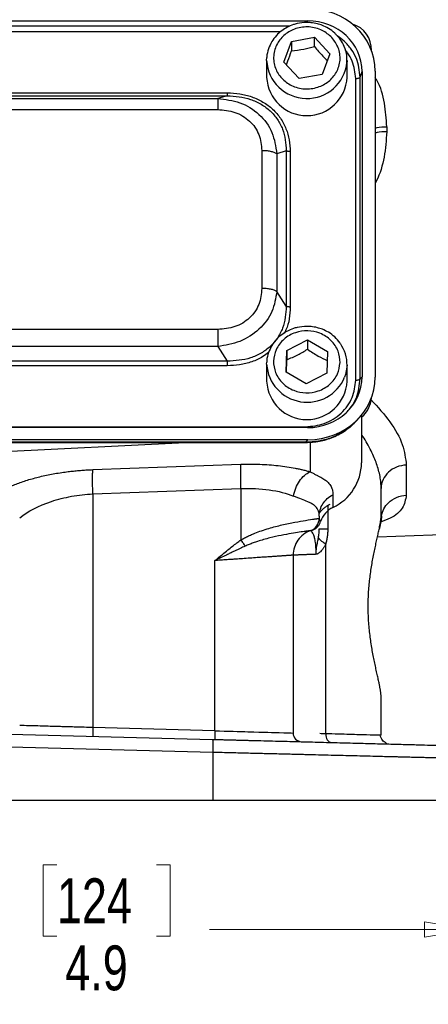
# Model space of a CAD drawing. Header units: inches. Extents: x 0.6 to 16.3, y 0.2 to 11.5.
# Tile 5 of 33: x 4.9 to 6.2, y 4 to 7. Entities that reach past the tile are written whole.
import ezdxf

# ---------------------------------------------------------------- set-up
doc = ezdxf.new("R2010")
doc.units = ezdxf.units.IN
doc.header["$MEASUREMENT"] = 0
doc.styles.add('SLDTEXTSTYLE0', font='TXT', dxfattribs={"width": 0.75})
doc.dimstyles.new('SLDDIMSTYLE1', dxfattribs={"dimtxt": 0.137795, "dimasz": 0.14, "dimexe": 0, "dimexo": 0.0625, "dimgap": 0.034449, "dimtad": 0, "dimdec": 1, "dimlfac": 1.5, "dimrnd": 1e-09, "dimzin": 12, "dimdsep": 46, "dimtxsty": 'SLDTEXTSTYLE0', "dimblk1": 'CLOSED', "dimblk2": 'CLOSED', "dimsah": 1, "dimcen": 0.09, "dimadec": 0, "dimazin": 3, "dimtfac": 1, "dimtdec": 1, "dimtofl": 0, "dimtmove": 0, "dimatfit": 3, "dimldrblk": 'CLOSED', "dimfxl": 0, "dimfrac": 2, "dimtolj": 1, "dimtzin": 12, "dimarcsym": 0})

# ---------------------------------------------------------------- blocks, each defined once
blk = doc.blocks.new('_Closed')
at = {"color": 0, "linetype": 'ByBlock', "lineweight": -2}
for p, q in [((-1, 0.166667), (0, 0)), ((-1, 0.166667), (-1, -0.166667)), ((0, 0), (-1, -0.166667)), ((0, 0), (-1, 0))]:
    blk.add_line(p, q, dxfattribs=at)
blk = doc.blocks.new('_D_11')
at = {"color": 7, "linetype": 'Continuous', "lineweight": 0}
for p, q in [((3.0323, 4.6056), (3.0323, 4.2092)), ((6.2856, 4.6056), (6.2856, 4.2092)), ((5.0173, 4.447), (4.9753, 4.447)), ((4.9753, 4.447), (4.9753, 4.2283)), ((5.3227, 4.447), (5.3647, 4.447)), ((5.3647, 4.447), (5.3647, 4.2283)), ((3.0323, 4.2486), (4.8544, 4.2486)), ((6.2856, 4.2486), (5.4855, 4.2486)), ((4.9753, 4.2283), (5.0173, 4.2283)), ((5.3647, 4.2283), (5.3227, 4.2283))]:
    blk.add_line(p, q, dxfattribs=at)
at = {"color": 7, "linetype": 'Continuous', "lineweight": 18, "xscale": 0.14, "yscale": 0.14, "rotation": 180.0000000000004}
blk.add_blockref('_Closed', (3.0323, 4.2486, 0.4416), dxfattribs=at)
at = {"color": 7, "linetype": 'Continuous', "lineweight": 18, "xscale": 0.14, "yscale": 0.14}
blk.add_blockref('_Closed', (6.2856, 4.2486, 0.4416), dxfattribs=at)
at = {"color": 7, "linetype": 'Continuous', "lineweight": 18, "char_height": 0.1378, "attachment_point": 1, "style": 'SLDTEXTSTYLE0'}
for s, insert in [('124', (5.0173, 4.4059)), ('4.9', (5.0427, 4.1997))]:
    blk.add_mtext(s, dxfattribs=dict(at, insert=insert))

msp = doc.modelspace()

# ---------------------------------------------------------------- linework, layer by layer
at = {"color": 7, "linetype": 'Continuous', "lineweight": 25}
for p, q in [((3.5323, 7.0403), (5.7862, 7.0403)), ((5.7371, 6.9769), (5.8078, 6.9896)), ((5.8078, 6.9896), (5.855, 6.9388)), ((5.8078, 6.961), (5.8078, 6.9896)), ((5.7136, 6.9134), (5.7371, 6.9769)), ((5.7371, 6.9769), (5.7371, 6.9483)), ((5.6609, 6.9185), (5.6613, 6.9271)), ((5.855, 6.9388), (5.8314, 6.8753)), ((5.6609, 6.9185), (5.6609, 6.8664)), ((5.7607, 6.8626), (5.7136, 6.9134)), ((5.9076, 6.8664), (5.9076, 6.9185)), ((5.8314, 6.8753), (5.7607, 6.8626)), ((5.9479, 6.867), (5.9537, 6.884)), ((5.9479, 5.9405), (5.9479, 6.867)), ((5.9537, 6.884), (5.9537, 5.9467)), ((5.9936, 6.8851), (5.9936, 5.9456)), ((5.9342, 5.9363), (5.9342, 6.8629)), ((3.7786, 6.8189), (5.5399, 6.8189)), ((3.7786, 6.81), (5.5399, 6.81)), ((5.5399, 6.81), (5.5109, 6.801)), ((3.8077, 6.801), (5.5109, 6.801)), ((3.8077, 6.7674), (5.5109, 6.7674)), ((6.0295, 6.7147), (6.0295, 6.6994)), ((5.646, 6.6413), (5.646, 6.2181)), ((5.7212, 6.6408), (5.6922, 6.6317)), ((5.6922, 6.6317), (5.6922, 6.2086)), ((5.7212, 6.6408), (5.7212, 6.1634)), ((5.7334, 6.6383), (5.7334, 6.1609)), ((5.7212, 6.1634), (5.6922, 6.2086)), ((5.5109, 6.092), (3.8077, 6.092)), ((5.7229, 6.0277), (5.7862, 6.0597)), ((5.7862, 6.0597), (5.8475, 6.0246)), ((5.7862, 6.0597), (5.7862, 6.0311)), ((5.5109, 6.0393), (3.8077, 6.0393)), ((5.5109, 6.0393), (5.5399, 5.9942)), ((5.721, 5.9605), (5.7229, 6.0277)), ((5.7229, 6.0277), (5.7229, 5.999)), ((5.8475, 6.0246), (5.8457, 5.9574)), ((5.5399, 5.9942), (3.7786, 5.9942)), ((5.6609, 5.9849), (5.6611, 5.9911)), ((5.5399, 5.9803), (3.7786, 5.9803)), ((5.6609, 5.9849), (5.6609, 5.9328)), ((5.7824, 5.9253), (5.721, 5.9605)), ((5.9076, 5.9328), (5.9076, 5.9849)), ((5.8457, 5.9574), (5.7824, 5.9253)), ((5.9479, 5.9405), (5.9537, 5.9467)), ((5.9372, 5.8121), (5.9448, 5.8205)), ((5.9523, 5.8293), (5.9523, 5.6822)), ((5.7862, 5.7904), (3.5323, 5.7904)), ((3.538, 5.7929), (5.7805, 5.7929)), ((5.7875, 5.7532), (3.5311, 5.7532)), ((5.7875, 5.7532), (5.7805, 5.7456)), ((5.7805, 5.7456), (3.538, 5.7456)), ((3.538, 5.7446), (5.7805, 5.7446)), ((4.6589, 5.7078), (5.4108, 5.7446)), ((5.1277, 5.6613), (5.5822, 5.6777)), ((6.0895, 5.6752), (6.0895, 5.5825)), ((5.1277, 5.5867), (5.5822, 5.6031)), ((5.5822, 5.6031), (5.5822, 5.4455)), ((6.0123, 5.5226), (6.0123, 5.6039)), ((5.1277, 5.5867), (5.1277, 4.869)), ((5.8644, 5.5841), (5.8644, 5.5451)), ((5.8223, 5.5183), (5.8223, 5.5117)), ((5.7983, 5.4749), (5.8, 5.4754)), ((5.8024, 5.4766), (5.8077, 5.4808)), ((5.804, 5.4769), (5.8047, 5.477)), ((6.001, 5.4549), (7.02, 5.4905)), ((5.8421, 4.8498), (5.8421, 5.4329)), ((5.7423, 5.3986), (5.7423, 4.8522)), ((5.5022, 4.8592), (5.5022, 5.382)), ((6.0123, 4.8452), (6.0123, 4.9607)), ((4.6589, 4.8546), (5.4948, 4.8327)), ((5.5022, 4.8592), (5.1277, 4.869)), ((6.0123, 4.8452), (6.0073, 4.8453)), ((5.4959, 4.7927), (4.6589, 4.8147)), ((5.4959, 4.7927), (5.4959, 4.645)), ((5.4959, 4.645), (4.6589, 4.645))]:
    msp.add_line(p, q, dxfattribs=at)
at = {"color": 8, "linetype": 'Continuous', "lineweight": 25}
for p, q in [((5.7313, 7.0233), (3.5873, 7.0233)), ((5.7844, 7.0348), (5.7862, 7.0403)), ((5.7037, 7.0063), (3.6146, 7.0063)), ((5.7805, 5.7453), (5.7805, 5.7456)), ((5.7943, 5.746), (5.7943, 5.6546)), ((5.8485, 5.5503), (5.8485, 5.4798))]:
    msp.add_line(p, q, dxfattribs=at)
at = {"color": 7, "linetype": 'Continuous', "lineweight": 25, "flags": 128}
for points in [[(5.9076, 6.9185), (5.9075, 6.9139), (5.9074, 6.9125)], [(5.9076, 5.9819), (5.9029, 5.9534), (5.9, 5.9451)]]:
    msp.add_lwpolyline(points, dxfattribs=at)
at = {"color": 7, "linetype": 'Continuous', "lineweight": 25}
for centre, radius, start, end in [((5.9023, 6.9529), 0.08, 357.1518, 74.2048), ((5.7843, 6.8723), 0.1235, 182.7187, 357.2813), ((5.7976, 5.9845), 0.11, 358.617, 35.5462), ((5.7843, 5.9387), 0.1235, 182.7175, 357.2825), ((5.9023, 5.8855), 0.08, 308.6822, 357.3607), ((5.7977, 5.6845), 0.1546, 295.5683, 359.1348), ((5.8979, 5.4767), 0.0762, 116.0622, 160.4478)]:
    msp.add_arc(centre, radius, start, end, dxfattribs=at)
at = {"color": 8, "linetype": 'Continuous', "lineweight": 25}
for centre, radius, start, end in [((5.7844, 6.925), 0.1237, 183.0267, 354.2034), ((5.7851, 5.9927), 0.1244, 183.5915, 337.5044)]:
    msp.add_arc(centre, radius, start, end, dxfattribs=at)
at = {"color": 7, "linetype": 'Continuous', "lineweight": 25}
for centre, major_axis, start_param, end_param in [((5.781, 6.8791), (0.2087, 0.0437), 6.091166, 7.631805), ((5.781, 6.8791), (0.1694, 0.0355), 6.091166, 7.631805), ((5.781, 5.9516), (0.1694, -0.0355), 4.934566, 6.475204), ((5.781, 5.9516), (0.2087, -0.0437), 4.934566, 6.475204)]:
    msp.add_ellipse(centre, major_axis=major_axis, ratio=0.927683, start_param=start_param, end_param=end_param, dxfattribs=at)
for points, knots in [([(5.7843, 7.035), (5.7742, 7.0344), (5.7601, 7.0335), (5.7403, 7.0277), (5.7241, 7.0208), (5.7063, 7.0096), (5.6901, 6.9948), (5.6761, 6.9762), (5.6663, 6.9542), (5.6613, 6.9373), (5.6615, 6.9281), (5.6616, 6.9273)], [0, 0, 0, 0, 0.164093, 0.22987, 0.339166, 0.453192, 0.576272, 0.706147, 0.842486, 0.985587, 1, 1, 1, 1]), ([(5.8614, 6.9885), (5.8687, 6.9786), (5.8801, 6.9634), (5.886, 6.9388), (5.8868, 6.9193), (5.8831, 6.8999), (5.8732, 6.8767), (5.8527, 6.8524), (5.824, 6.8369), (5.7979, 6.8311), (5.7769, 6.8305), (5.7562, 6.8339), (5.7314, 6.8431), (5.7053, 6.8623), (5.6887, 6.8891), (5.6825, 6.9134), (5.6818, 6.933), (5.6855, 6.9523), (5.6954, 6.9755), (5.7159, 6.9998), (5.7446, 7.0153), (5.7706, 7.0212), (5.7916, 7.0218), (5.8123, 7.0183), (5.8374, 7.0093), (5.8519, 6.9967), (5.8614, 6.9885)], [0, 0, 0, 0, 0.059864, 0.09209, 0.125, 0.15791, 0.190136, 0.25, 0.309864, 0.34209, 0.375, 0.40791, 0.440136, 0.5, 0.559864, 0.59209, 0.625, 0.65791, 0.690136, 0.75, 0.809864, 0.84209, 0.875, 0.90791, 0.940136, 1, 1, 1, 1]), ([(5.8753, 6.9963), (5.8735, 6.9984), (5.8666, 7.0066), (5.8518, 7.0166), (5.8335, 7.0259), (5.8156, 7.0316), (5.7995, 7.0346), (5.7886, 7.0349), (5.7843, 7.035)], [0, 0, 0, 0, 0.080889, 0.323185, 0.522661, 0.68335, 0.873213, 1, 1, 1, 1]), ([(5.9069, 6.9124), (5.9071, 6.9195), (5.9076, 6.936), (5.9003, 6.9603), (5.8893, 6.9816), (5.8793, 6.9921), (5.8753, 6.9963)], [0, 0, 0, 0, 0.231075, 0.537772, 0.814459, 1, 1, 1, 1]), ([(5.7371, 6.9483), (5.7498, 6.9495), (5.7734, 6.9518), (5.7969, 6.9581), (5.8078, 6.961)], [0, 0, 0, 0, 0.534747, 1, 1, 1, 1]), ([(5.8078, 6.961), (5.8163, 6.9508), (5.8294, 6.9349), (5.8425, 6.9223), (5.8472, 6.9178)], [0, 0, 0, 0, 0.640717, 1, 1, 1, 1]), ([(5.7215, 6.9049), (5.7231, 6.9088), (5.7283, 6.9218), (5.7335, 6.9373), (5.7371, 6.9483)], [0, 0, 0, 0, 0.299335, 1, 1, 1, 1]), ([(5.5399, 6.8189), (5.553, 6.8183), (5.5787, 6.8172), (5.6159, 6.8076), (5.6503, 6.7918), (5.6803, 6.7694), (5.7044, 6.7413), (5.7214, 6.709), (5.7316, 6.6742), (5.7328, 6.6502), (5.7334, 6.6383)], [0, 0, 0, 0, 0.12774, 0.250585, 0.375538, 0.500007, 0.624475, 0.749429, 0.874849, 1, 1, 1, 1]), ([(5.5399, 6.81), (5.5643, 6.8082), (5.6009, 6.8053), (5.6445, 6.7849), (5.6727, 6.764), (5.695, 6.7377), (5.7167, 6.6973), (5.7194, 6.6634), (5.7212, 6.6408)], [0, 0, 0, 0, 0.251011, 0.37739, 0.5, 0.622613, 0.748989, 1, 1, 1, 1]), ([(5.5109, 6.801), (5.534, 6.7985), (5.5807, 6.7934), (5.6406, 6.7556), (5.6819, 6.699), (5.6888, 6.654), (5.6922, 6.6317)], [0, 0, 0, 0, 0.247517, 0.5, 0.752483, 1, 1, 1, 1]), ([(5.5109, 6.7674), (5.5288, 6.7659), (5.5559, 6.7636), (5.588, 6.7484), (5.609, 6.7328), (5.6257, 6.7133), (5.642, 6.6832), (5.6444, 6.658), (5.646, 6.6413)], [0, 0, 0, 0, 0.250062, 0.37621, 0.5, 0.623853, 0.749938, 1, 1, 1, 1]), ([(5.646, 6.2181), (5.6444, 6.2014), (5.642, 6.1762), (5.6257, 6.1461), (5.609, 6.1266), (5.588, 6.111), (5.5559, 6.0958), (5.5288, 6.0935), (5.5109, 6.092)], [0, 0, 0, 0, 0.250062, 0.37621, 0.5, 0.623853, 0.749938, 1, 1, 1, 1]), ([(5.6922, 6.2086), (5.6888, 6.1877), (5.6819, 6.1455), (5.6406, 6.0902), (5.5807, 6.0511), (5.534, 6.0432), (5.5109, 6.0393)], [0, 0, 0, 0, 0.2475173, 0.5, 0.7524827, 1, 1, 1, 1]), ([(5.7212, 6.1634), (5.7194, 6.1405), (5.7167, 6.106), (5.695, 6.0652), (5.6727, 6.0388), (5.6445, 6.0181), (5.6009, 5.998), (5.5643, 5.9957), (5.5399, 5.9942)], [0, 0, 0, 0, 0.251011, 0.37739, 0.5, 0.622613, 0.748989, 1, 1, 1, 1]), ([(5.7843, 6.1015), (5.7742, 6.1008), (5.7601, 6.0999), (5.7403, 6.0941), (5.7241, 6.0873), (5.7063, 6.076), (5.6901, 6.0612), (5.6761, 6.0426), (5.6662, 6.0206), (5.6612, 6.0029), (5.6616, 5.9929), (5.6616, 5.9913)], [0, 0, 0, 0, 0.161875, 0.226762, 0.334581, 0.447066, 0.568483, 0.696602, 0.831098, 0.972264, 1, 1, 1, 1]), ([(5.8862, 5.9901), (5.8845, 5.9781), (5.8819, 5.9597), (5.8686, 5.9379), (5.855, 5.923), (5.8383, 5.911), (5.8143, 5.9001), (5.7815, 5.895), (5.7492, 5.9017), (5.7257, 5.9138), (5.7098, 5.9265), (5.6969, 5.9421), (5.6852, 5.9645), (5.6798, 5.9951), (5.687, 6.0253), (5.6999, 6.0472), (5.7136, 6.0621), (5.7302, 6.0741), (5.7543, 6.085), (5.787, 6.09), (5.8194, 6.0834), (5.8428, 6.0713), (5.8588, 6.0586), (5.8715, 6.043), (5.8836, 6.0205), (5.8852, 6.0021), (5.8862, 5.9901)], [0, 0, 0, 0, 0.0598642, 0.0920902, 0.125, 0.1579098, 0.1901358, 0.25, 0.3098642, 0.3420902, 0.375, 0.4079098, 0.4401358, 0.5, 0.5598642, 0.5920902, 0.625, 0.6579098, 0.6901358, 0.75, 0.8098642, 0.8420902, 0.875, 0.9079098, 0.9401358, 1, 1, 1, 1]), ([(5.8867, 6.0498), (5.8814, 6.0564), (5.871, 6.0693), (5.8519, 6.0832), (5.8335, 6.0923), (5.8156, 6.098), (5.7995, 6.101), (5.7886, 6.1013), (5.7843, 6.1015)], [0, 0, 0, 0, 0.216056, 0.422719, 0.592859, 0.729917, 0.891858, 1, 1, 1, 1]), ([(5.7229, 5.999), (5.7342, 6.0037), (5.7553, 6.0124), (5.7764, 6.0252), (5.7862, 6.0311)], [0, 0, 0, 0, 0.534747, 1, 1, 1, 1]), ([(5.7862, 6.0311), (5.7971, 6.0237), (5.8176, 6.0101), (5.8381, 6.0004), (5.8475, 5.9959)], [0, 0, 0, 0, 0.534747, 1, 1, 1, 1]), ([(5.7218, 5.96), (5.7219, 5.9619), (5.7222, 5.9736), (5.7226, 5.9874), (5.7229, 5.999)], [0, 0, 0, 0, 0.164187, 1, 1, 1, 1]), ([(5.7805, 5.7929), (5.8, 5.7948), (5.8298, 5.7977), (5.8657, 5.8155), (5.8902, 5.8339), (5.91, 5.8568), (5.929, 5.8903), (5.9321, 5.9181), (5.9342, 5.9363)], [0, 0, 0, 0, 0.240853, 0.369278, 0.5, 0.630722, 0.759147, 1, 1, 1, 1]), ([(5.7805, 5.7447), (5.7947, 5.7455), (5.8236, 5.747), (5.8657, 5.7602), (5.9053, 5.7813), (5.9266, 5.802), (5.9373, 5.8123)], [0, 0, 0, 0, 0.240515, 0.489269, 0.743239, 1, 1, 1, 1]), ([(5.9331, 5.809), (5.9308, 5.8062), (5.9199, 5.7933), (5.8942, 5.7754), (5.8583, 5.7578), (5.8197, 5.7473), (5.7938, 5.7461), (5.7805, 5.7456)], [0, 0, 0, 0, 0.064698, 0.305184, 0.549257, 0.769699, 1, 1, 1, 1]), ([(4.8325, 5.5877), (4.8343, 5.5888), (4.8378, 5.591), (4.8434, 5.5942), (4.8491, 5.5974), (4.8551, 5.6006), (4.8612, 5.6037), (4.8676, 5.6067), (4.8742, 5.6096), (4.8809, 5.6126), (4.8963, 5.6188), (4.9218, 5.628), (4.9598, 5.6387), (5.0003, 5.6476), (5.0343, 5.653), (5.0599, 5.6562), (5.0767, 5.658), (5.0937, 5.6594), (5.1106, 5.6606), (5.122, 5.661), (5.1277, 5.6613)], [0, 0, 0, 0, 0.028289, 0.056454, 0.084517, 0.112498, 0.140419, 0.1683, 0.196164, 0.224031, 0.251922, 0.380516, 0.507964, 0.634252, 0.759589, 0.80795, 0.85603, 0.90397, 0.951912, 1, 1, 1, 1]), ([(5.1277, 5.5867), (5.1274, 5.5947), (5.1272, 5.6027), (5.1269, 5.618), (5.1268, 5.6253), (5.1268, 5.6385), (5.1269, 5.6444), (5.1272, 5.6544), (5.1274, 5.6584), (5.1277, 5.6613)], [0, 0, 0, 0, 0.25, 0.25, 0.5, 0.5, 0.75, 0.75, 1, 1, 1, 1]), ([(5.5822, 5.6031), (5.5816, 5.6191), (5.581, 5.6511), (5.5816, 5.6719), (5.5822, 5.6777), (5.5822, 5.6777), (5.5822, 5.6777), (5.5822, 5.6777)], [-0.000061, -0.000061, -0.000061, -0.000061, 0.499917, 0.999917, 0.999917, 0.999917, 0.999978, 0.999978, 0.999978, 0.999978]), ([(5.5822, 5.6777), (5.585, 5.6777), (5.5906, 5.6779), (5.5989, 5.6781), (5.6072, 5.6782), (5.6154, 5.6782), (5.6237, 5.6782), (5.6319, 5.678), (5.647, 5.6776), (5.6688, 5.6765), (5.6966, 5.674), (5.7234, 5.6705), (5.7446, 5.6668), (5.7607, 5.6635), (5.7723, 5.6607), (5.7836, 5.6578), (5.7908, 5.6556), (5.7943, 5.6546)], [0, 0, 0, 0, 0.035251, 0.070436, 0.10558, 0.140708, 0.175846, 0.211019, 0.246253, 0.371395, 0.496877, 0.622716, 0.749148, 0.811633, 0.874185, 0.936931, 1, 1, 1, 1]), ([(5.7943, 5.6546), (5.7959, 5.6538), (5.7991, 5.6523), (5.8037, 5.6501), (5.8081, 5.6479), (5.8124, 5.6458), (5.8165, 5.6437), (5.8205, 5.6417), (5.8276, 5.6379), (5.8369, 5.6323), (5.8459, 5.6255), (5.8523, 5.6191), (5.8568, 5.6131), (5.8602, 5.6067), (5.8627, 5.5997), (5.8642, 5.5922), (5.8643, 5.5868), (5.8644, 5.5841)], [0, 0, 0, 0, 0.032823, 0.065741, 0.098769, 0.131923, 0.165218, 0.198668, 0.232289, 0.354657, 0.477821, 0.5637, 0.649749, 0.736188, 0.823235, 0.911103, 1, 1, 1, 1]), ([(5.5822, 5.6031), (5.612, 5.6045), (5.6416, 5.6032), (5.6964, 5.5953), (5.7218, 5.5888), (5.7434, 5.58)], [0, 0, 0, 0, 0.5, 0.5, 1, 1, 1, 1]), ([(4.9033, 5.5131), (4.9275, 5.5333), (4.9614, 5.551), (5.0201, 5.5702), (5.0409, 5.5755), (5.0838, 5.5832), (5.1058, 5.5857), (5.1277, 5.5867)], [0, 0, 0, 0, 0.5, 0.5, 0.75, 0.75, 1, 1, 1, 1]), ([(5.8223, 5.5183), (5.8223, 5.524), (5.8215, 5.5293), (5.818, 5.5395), (5.815, 5.5442), (5.8084, 5.5507), (5.8055, 5.553), (5.8004, 5.5562), (5.7986, 5.5573), (5.7937, 5.5599), (5.7904, 5.5614), (5.7812, 5.5654), (5.7749, 5.5678), (5.7605, 5.5733), (5.7522, 5.5764), (5.7434, 5.58)], [0, 0, 0, 0, 0.184444, 0.184444, 0.395238, 0.395238, 0.526984, 0.526984, 0.592857, 0.592857, 0.698253, 0.698253, 0.866888, 0.866888, 1.053967, 1.053967, 1.053967, 1.053967]), ([(5.8223, 5.5183), (5.8223, 5.5317), (5.8262, 5.5451), (5.841, 5.5681), (5.8518, 5.5777), (5.8644, 5.5841)], [0, 0, 0, 0, 0.5, 0.5, 1, 1, 1, 1]), ([(6.0133, 5.5192), (6.0159, 5.5343), (6.0329, 5.5667), (6.069, 5.5819), (6.0895, 5.5825)], [-0.8986755, -0.8986755, -0.8986755, -0.8986755, -0.5, 0, 0, 0, 0]), ([(5.855, 5.5544), (5.8534, 5.5536), (5.8504, 5.552), (5.8459, 5.5493), (5.8416, 5.5464), (5.8361, 5.5423), (5.8297, 5.5366), (5.8252, 5.5315), (5.823, 5.529)], [0, 0, 0, 0, 0.125259, 0.250126, 0.374952, 0.500086, 0.749791, 1, 1, 1, 1]), ([(5.5822, 5.4455), (5.584, 5.4465), (5.5876, 5.4486), (5.5932, 5.4517), (5.599, 5.4547), (5.6051, 5.4576), (5.6113, 5.4605), (5.6178, 5.4633), (5.6292, 5.468), (5.6461, 5.4742), (5.6745, 5.4832), (5.7098, 5.4923), (5.7488, 5.5003), (5.7833, 5.5061), (5.8022, 5.5088), (5.8112, 5.5101), (5.8149, 5.5106), (5.8179, 5.511), (5.8201, 5.5114), (5.8217, 5.5116), (5.8221, 5.5117), (5.8222, 5.5117)], [0, 0, 0, 0, 0.015999, 0.032443, 0.049346, 0.066716, 0.084566, 0.102902, 0.121735, 0.181928, 0.245598, 0.365276, 0.496551, 0.633706, 0.784264, 0.81858, 0.85355, 0.889175, 0.925457, 0.962398, 1, 1, 1, 1]), ([(5.7956, 5.474), (5.8033, 5.4767), (5.8102, 5.4819), (5.8197, 5.4953), (5.8223, 5.5035), (5.8223, 5.5117)], [0, 0, 0, 0, 0.5, 0.5, 1, 1, 1, 1]), ([(5.8222, 5.5117), (5.8222, 5.5117), (5.8222, 5.5117), (5.8222, 5.5117), (5.8222, 5.5117), (5.8223, 5.5117), (5.8223, 5.5117), (5.8223, 5.5117), (5.8223, 5.5117), (5.8223, 5.5117)], [-0.01597476, -0.01597476, -0.01597476, -0.01597476, -0.01030372, -0.01030372, -0.0051918, -0.0051918, -0.00199684, -0.00199684, 0, 0, 0, 0]), ([(5.8223, 5.5117), (5.8223, 5.5111), (5.8223, 5.5098), (5.8227, 5.5081), (5.8232, 5.5064), (5.824, 5.5049), (5.8249, 5.5035), (5.8257, 5.5026), (5.8261, 5.5022)], [0, 0, 0, 0, 0.179151, 0.353299, 0.522451, 0.686614, 0.845794, 1, 1, 1, 1]), ([(6.0123, 4.9607), (6.0123, 4.9617), (6.0122, 4.9637), (6.0121, 4.9671), (6.0118, 4.9706), (6.0114, 4.9743), (6.0108, 4.9782), (6.0102, 4.9823), (6.0095, 4.9866), (6.0087, 4.9912), (6.0079, 4.9959), (6.0069, 5.0008), (6.0053, 5.0088), (6.0028, 5.0204), (5.9993, 5.0363), (5.9955, 5.0534), (5.9904, 5.0774), (5.9841, 5.1098), (5.9777, 5.1519), (5.9735, 5.1962), (5.972, 5.2416), (5.9735, 5.2871), (5.9777, 5.3313), (5.9841, 5.3734), (5.9904, 5.4059), (5.9955, 5.4299), (5.9993, 5.4469), (6.0028, 5.4628), (6.0056, 5.476), (6.0077, 5.4866), (6.0093, 5.4952), (6.0106, 5.5031), (6.0115, 5.5103), (6.0122, 5.5169), (6.0122, 5.5207), (6.0123, 5.5226)], [0, 0, 0, 0, 0.011466, 0.022909, 0.034336, 0.045757, 0.057178, 0.068608, 0.080055, 0.091528, 0.103034, 0.114581, 0.126178, 0.157527, 0.18889, 0.220215, 0.251431, 0.313763, 0.37595, 0.438309, 0.500023, 0.561727, 0.624097, 0.686283, 0.748616, 0.77983, 0.811157, 0.842518, 0.87387, 0.895084, 0.916155, 0.937132, 0.958065, 0.979004, 1, 1, 1, 1]), ([(6.0132, 5.5192), (6.0132, 5.5172), (6.0131, 5.5148), (6.0126, 5.5104), (6.0113, 5.5004), (6.0085, 5.4884), (6.0062, 5.4787)], [0, 0, 0, 0, 0.179974, 0.228469, 0.377544, 1, 1, 1, 1]), ([(5.8011, 5.4764), (5.801, 5.4763), (5.8009, 5.4762), (5.8019, 5.4765), (5.8022, 5.4765)], [0, 0, 0, 0, 0.757986, 1, 1, 1, 1]), ([(5.8024, 5.4762), (5.8032, 5.4765), (5.8048, 5.4771), (5.8071, 5.4782), (5.8094, 5.4794), (5.8117, 5.4809), (5.8139, 5.4826), (5.8161, 5.4845), (5.8184, 5.4869), (5.8209, 5.49), (5.823, 5.4937), (5.8249, 5.4978), (5.8257, 5.5006), (5.8261, 5.5022)], [0, 0, 0, 0, 0.06495, 0.131082, 0.198958, 0.269097, 0.341972, 0.418011, 0.497606, 0.616246, 0.748535, 0.858429, 1, 1, 1, 1]), ([(5.8198, 5.4526), (5.82, 5.4538), (5.8202, 5.4551), (5.8207, 5.4583), (5.8209, 5.4602), (5.8215, 5.465), (5.8218, 5.4679), (5.8222, 5.4738), (5.8223, 5.4768), (5.8223, 5.4798)], [0, 0, 0, 0, 0.0228636, 0.0228636, 0.0594453, 0.0594453, 0.1179761, 0.1179761, 0.1829087, 0.1829087, 0.1829087, 0.1829087]), ([(5.8485, 5.4798), (5.8485, 5.4777), (5.8484, 5.4736), (5.8481, 5.4675), (5.8476, 5.4615), (5.8469, 5.4556), (5.846, 5.4497), (5.8449, 5.444), (5.8437, 5.4384), (5.8426, 5.4347), (5.8421, 5.4329)], [0, 0, 0, 0, 0.129179, 0.256638, 0.382631, 0.507419, 0.631272, 0.754466, 0.877281, 1, 1, 1, 1]), ([(5.5022, 5.382), (5.5098, 5.3884), (5.5229, 5.3992), (5.5408, 5.4139), (5.5556, 5.4256), (5.5691, 5.436), (5.578, 5.4424), (5.5822, 5.4455)], [0, 0, 0, 0, 0.2906592, 0.5000888, 0.6792014, 0.8458194, 1, 1, 1, 1]), ([(5.7956, 5.4739), (5.7955, 5.4739), (5.7954, 5.4739), (5.795, 5.4738), (5.7943, 5.4737), (5.7933, 5.4736), (5.7921, 5.4734), (5.7907, 5.4732), (5.789, 5.473), (5.7871, 5.4727), (5.7849, 5.4724), (5.7825, 5.4721), (5.7759, 5.4712), (5.7623, 5.4693), (5.7371, 5.4653), (5.7065, 5.4597), (5.6769, 5.4532), (5.6522, 5.4467), (5.6349, 5.4415), (5.6199, 5.4365), (5.6072, 5.4317), (5.5992, 5.4282), (5.5953, 5.4265)], [0, 0, 0, 0, 0.0223258, 0.0447291, 0.0672076, 0.0897584, 0.1123788, 0.1350659, 0.1578168, 0.1806284, 0.203498, 0.2264226, 0.2493996, 0.3753924, 0.500217, 0.6279983, 0.7523008, 0.8171084, 0.8774734, 0.9217241, 0.9625189, 1, 1, 1, 1]), ([(5.7956, 5.474), (5.7878, 5.4713), (5.7805, 5.4673), (5.7675, 5.4574), (5.7617, 5.4515), (5.7522, 5.4381), (5.7485, 5.4306), (5.7435, 5.415), (5.7423, 5.4068), (5.7423, 5.3986)], [0, 0, 0, 0, 0.25, 0.25, 0.5, 0.5, 0.75, 0.75, 1, 1, 1, 1]), ([(5.7956, 5.474), (5.7956, 5.474), (5.7956, 5.474), (5.7956, 5.474), (5.7956, 5.474), (5.7956, 5.474), (5.7956, 5.474), (5.7956, 5.474), (5.7956, 5.474), (5.7956, 5.474)], [-0.01597476, -0.01597476, -0.01597476, -0.01597476, -0.01397791, -0.01397791, -0.01078296, -0.01078296, -0.00567104, -0.00567104, 0, 0, 0, 0]), ([(5.8127, 5.4013), (5.8127, 5.4023), (5.8127, 5.4044), (5.8127, 5.4076), (5.8126, 5.4108), (5.8126, 5.4139), (5.8125, 5.417), (5.8123, 5.42), (5.812, 5.4255), (5.8114, 5.433), (5.8098, 5.4445), (5.8073, 5.4557), (5.8039, 5.4642), (5.8007, 5.4694), (5.7982, 5.4719), (5.7967, 5.4732), (5.7958, 5.4738), (5.7957, 5.4739), (5.7956, 5.4739)], [0, 0, 0, 0, 0.014247, 0.028482, 0.042762, 0.05714, 0.071669, 0.086397, 0.101368, 0.153445, 0.208712, 0.322207, 0.44834, 0.577779, 0.716269, 0.809601, 0.90387, 1, 1, 1, 1]), ([(5.8127, 5.4013), (5.8127, 5.4039), (5.8127, 5.405), (5.8127, 5.4062), (5.8128, 5.4066), (5.8128, 5.4078), (5.8129, 5.4085), (5.813, 5.4102), (5.813, 5.4111), (5.8133, 5.4136), (5.8134, 5.4149), (5.8138, 5.4184), (5.8141, 5.4203), (5.8149, 5.4255), (5.8154, 5.4282), (5.8169, 5.4366), (5.8178, 5.4413), (5.8191, 5.4481), (5.8195, 5.4504), (5.8198, 5.4526)], [-0.3559992, -0.3559992, -0.3559992, -0.3559992, -0.3550258, -0.3550258, -0.3540523, -0.3540523, -0.3521055, -0.3521055, -0.3482117, -0.3482117, -0.3404242, -0.3404242, -0.3248493, -0.3248493, -0.2936993, -0.2936993, -0.2224995, -0.2224995, -0.1836211, -0.1836211, -0.1836211, -0.1836211]), ([(5.5954, 5.4264), (5.59, 5.4239), (5.5846, 5.4215), (5.5743, 5.4166), (5.5694, 5.4143), (5.5613, 5.4105), (5.5582, 5.409), (5.5532, 5.4066), (5.5513, 5.4057), (5.5454, 5.4029), (5.5415, 5.401), (5.5313, 5.3961), (5.5251, 5.3931), (5.5132, 5.3874), (5.5077, 5.3847), (5.5022, 5.382)], [0, 0, 0, 0, 0.0681316, 0.0681316, 0.1459963, 0.1459963, 0.1946617, 0.1946617, 0.2189944, 0.2189944, 0.2579267, 0.2579267, 0.3202185, 0.3202185, 0.3893234, 0.3893234, 0.3893234, 0.3893234]), ([(5.8421, 5.4329), (5.8415, 5.4316), (5.8403, 5.4292), (5.8384, 5.4257), (5.8365, 5.4224), (5.8344, 5.4193), (5.8322, 5.4163), (5.8295, 5.413), (5.8261, 5.4093), (5.822, 5.4057), (5.8185, 5.4033), (5.8157, 5.4021), (5.8141, 5.4014), (5.8131, 5.4013), (5.8127, 5.4013)], [0, 0, 0, 0, 0.080876, 0.160494, 0.239065, 0.316809, 0.393951, 0.470723, 0.600699, 0.725286, 0.859595, 0.914973, 0.962606, 1, 1, 1, 1]), ([(5.7423, 5.3986), (5.7423, 5.3986), (5.7422, 5.3986), (5.7418, 5.3985), (5.7411, 5.3985), (5.7401, 5.3984), (5.7388, 5.3983), (5.7373, 5.3982), (5.7355, 5.3981), (5.7333, 5.3979), (5.7309, 5.3978), (5.7282, 5.3976), (5.7252, 5.3974), (5.7219, 5.3972), (5.7183, 5.3969), (5.7144, 5.3966), (5.7102, 5.3963), (5.7057, 5.396), (5.7009, 5.3957), (5.6958, 5.3954), (5.6905, 5.395), (5.6848, 5.3946), (5.6789, 5.3942), (5.6696, 5.3936), (5.6559, 5.3926), (5.6369, 5.3913), (5.6154, 5.3898), (5.5968, 5.3885), (5.5819, 5.3875), (5.5713, 5.3868), (5.5596, 5.386), (5.5469, 5.3851), (5.533, 5.3841), (5.518, 5.3831), (5.5076, 5.3824), (5.5022, 5.382)], [0, 0, 0, 0, 0.021599, 0.043304, 0.065114, 0.087029, 0.10905, 0.131177, 0.15341, 0.175749, 0.198194, 0.220745, 0.243403, 0.266167, 0.289038, 0.312015, 0.335099, 0.35829, 0.381588, 0.404993, 0.428505, 0.452124, 0.47585, 0.499685, 0.55998, 0.623309, 0.689673, 0.759071, 0.785966, 0.815369, 0.84728, 0.881699, 0.918625, 0.958059, 1, 1, 1, 1]), ([(5.8127, 5.4013), (5.8107, 5.4012), (5.8069, 5.401), (5.8014, 5.4008), (5.7961, 5.4006), (5.7911, 5.4004), (5.7863, 5.4003), (5.7817, 5.4001), (5.7774, 5.3999), (5.7734, 5.3998), (5.7695, 5.3996), (5.766, 5.3995), (5.7627, 5.3994), (5.7596, 5.3992), (5.7568, 5.3991), (5.7543, 5.399), (5.7519, 5.399), (5.7499, 5.3989), (5.7481, 5.3988), (5.7465, 5.3987), (5.7452, 5.3987), (5.7441, 5.3986), (5.7433, 5.3986), (5.7427, 5.3986), (5.7423, 5.3986), (5.7423, 5.3986), (5.7423, 5.3986)], [0, 0, 0, 0, 0.043428, 0.086702, 0.129823, 0.172791, 0.215605, 0.258267, 0.300774, 0.343129, 0.38533, 0.427378, 0.469274, 0.511016, 0.552605, 0.594041, 0.635324, 0.676455, 0.717432, 0.758257, 0.798929, 0.839448, 0.879815, 0.920029, 0.960091, 1, 1, 1, 1]), ([(5.1277, 4.869), (5.1192, 4.8692), (5.1107, 4.8695), (5.0959, 4.8699), (5.0906, 4.8701), (5.079, 4.8704), (5.0662, 4.8708), (5.0455, 4.8714), (5.0302, 4.8718), (5.0221, 4.872), (5.0193, 4.8721), (5.0134, 4.8723), (4.9975, 4.8727), (4.9731, 4.8735), (4.9504, 4.8741), (4.9411, 4.8744), (4.9364, 4.8745), (4.922, 4.8749), (4.9122, 4.8752), (4.9032, 4.8755)], [0, 0, 0, 0, 0.25, 0.25, 0.375, 0.375, 0.5, 0.625, 0.6875, 0.6875, 0.71875, 0.71875, 0.75, 0.875, 0.90625, 0.90625, 0.9375, 0.9375, 1, 1, 1, 1]), ([(5.5022, 4.8592), (5.502, 4.8522), (5.502, 4.8453), (5.5022, 4.8354), (5.5025, 4.8325), (5.5029, 4.8325)], [0, 0, 0, 0, 0.5, 0.5, 1, 1, 1, 1]), ([(5.5022, 4.8592), (5.5413, 4.858), (5.5785, 4.857), (5.6531, 4.8548), (5.6854, 4.8539), (5.7215, 4.8528), (5.7315, 4.8525), (5.7405, 4.8523), (5.7423, 4.8522), (5.7423, 4.8522)], [0.038781, 0.038781, 0.038781, 0.038781, 0.20353, 0.20353, 0.529177, 0.529177, 1.050214, 1.050214, 1.628238, 1.628238, 1.628238, 1.628238]), ([(6.0289, 4.8205), (6.0241, 4.8234), (6.0144, 4.8293), (6.0111, 4.84), (6.0094, 4.8455)], [0, 0, 0, 0, 0.4942048, 1, 1, 1, 1]), ([(5.4948, 4.8327), (5.4951, 4.8327), (5.4954, 4.8317), (5.4958, 4.8277), (5.4959, 4.8247), (5.4961, 4.8173), (5.4962, 4.8129), (5.4961, 4.8032), (5.496, 4.798), (5.4959, 4.7927)], [0, 0, 0, 0, 0.25, 0.25, 0.5, 0.5, 0.75, 0.75, 1, 1, 1, 1]), ([(5.4948, 4.8327), (5.4995, 4.8326), (5.5089, 4.8324), (5.523, 4.832), (5.537, 4.8316), (5.551, 4.8313), (5.565, 4.8309), (5.5789, 4.8305), (5.5928, 4.8302), (5.6067, 4.8298), (5.6205, 4.8294), (5.6539, 4.8286), (5.7062, 4.8272), (5.7766, 4.8253), (5.8449, 4.8236), (5.9107, 4.8218), (5.9726, 4.8202), (6.0297, 4.8187), (6.0812, 4.8174), (6.1261, 4.8162), (6.1643, 4.8152), (6.1951, 4.8144), (6.2187, 4.8138), (6.2319, 4.8134), (6.2388, 4.8132), (6.2423, 4.8132), (6.2448, 4.8131), (6.2464, 4.813), (6.2466, 4.813), (6.2467, 4.813)], [0, 0, 0, 0, 0.011734, 0.0234529, 0.0351605, 0.0468604, 0.0585564, 0.0702521, 0.0819513, 0.0936576, 0.1053749, 0.1171067, 0.1789107, 0.2407249, 0.3049207, 0.3691264, 0.4345865, 0.5000557, 0.5655114, 0.6309763, 0.6951599, 0.7593534, 0.82114, 0.8829367, 0.9063739, 0.9297691, 0.953152, 0.9765525, 1, 1, 1, 1]), ([(6.2856, 4.7731), (6.2856, 4.7731), (6.2855, 4.7731), (6.2851, 4.7731), (6.2844, 4.7731), (6.2835, 4.7731), (6.2822, 4.7731), (6.2807, 4.7732), (6.2789, 4.7732), (6.2768, 4.7733), (6.2745, 4.7733), (6.2718, 4.7734), (6.2689, 4.7735), (6.2656, 4.7736), (6.2621, 4.7737), (6.2583, 4.7738), (6.2542, 4.7739), (6.2498, 4.774), (6.2451, 4.7741), (6.2401, 4.7742), (6.2348, 4.7743), (6.2293, 4.7745), (6.2234, 4.7746), (6.2173, 4.7748), (6.2108, 4.7749), (6.204, 4.7751), (6.197, 4.7753), (6.1897, 4.7755), (6.182, 4.7757), (6.1741, 4.7758), (6.1659, 4.7761), (6.1574, 4.7763), (6.1486, 4.7765), (6.1395, 4.7767), (6.1302, 4.7769), (6.1205, 4.7772), (6.1106, 4.7774), (6.1004, 4.7777), (6.0899, 4.7779), (6.0791, 4.7782), (6.0681, 4.7785), (6.0432, 4.7791), (6.0016, 4.7801), (5.9388, 4.7817), (5.8682, 4.7835), (5.8118, 4.7849), (5.7737, 4.7858), (5.7562, 4.7863), (5.7378, 4.7867), (5.7183, 4.7872), (5.6977, 4.7877), (5.6761, 4.7883), (5.6535, 4.7888), (5.6298, 4.7894), (5.605, 4.79), (5.5792, 4.7907), (5.5523, 4.7913), (5.5245, 4.792), (5.5055, 4.7925), (5.4959, 4.7927)], [0, 0, 0, 0, 0.011878, 0.023788, 0.03573, 0.047704, 0.05971, 0.071747, 0.083817, 0.095918, 0.108051, 0.120216, 0.132413, 0.144642, 0.156903, 0.169195, 0.18152, 0.193876, 0.206265, 0.218685, 0.231137, 0.243621, 0.256137, 0.268685, 0.281265, 0.293876, 0.30652, 0.319195, 0.331903, 0.344642, 0.357413, 0.370216, 0.383052, 0.395919, 0.408818, 0.421749, 0.434711, 0.447706, 0.460733, 0.473792, 0.486882, 0.500005, 0.560294, 0.623603, 0.689934, 0.759285, 0.773445, 0.788331, 0.803943, 0.820282, 0.837346, 0.855137, 0.873653, 0.892896, 0.912865, 0.933559, 0.95498, 0.977127, 1, 1, 1, 1]), ([(6.2856, 4.645), (6.2856, 4.645), (6.2855, 4.645), (6.2851, 4.645), (6.2845, 4.645), (6.2836, 4.645), (6.2824, 4.645), (6.2809, 4.645), (6.2792, 4.645), (6.2772, 4.645), (6.275, 4.645), (6.269, 4.645), (6.2563, 4.645), (6.2314, 4.645), (6.1991, 4.645), (6.159, 4.645), (6.1118, 4.645), (6.0577, 4.645), (5.9978, 4.645), (5.9328, 4.645), (5.8636, 4.645), (5.7918, 4.645), (5.7179, 4.645), (5.6582, 4.645), (5.6134, 4.645), (5.5842, 4.645), (5.5549, 4.645), (5.5255, 4.645), (5.5058, 4.645), (5.4959, 4.645)], [0, 0, 0, 0, 0.011732, 0.023449, 0.035154, 0.046852, 0.058546, 0.07024, 0.081937, 0.093642, 0.105357, 0.117087, 0.178882, 0.240687, 0.304877, 0.369077, 0.434534, 0.500002, 0.565459, 0.630928, 0.695117, 0.759317, 0.821112, 0.882918, 0.906359, 0.929758, 0.953145, 0.976549, 1, 1, 1, 1])]:
    msp.add_open_spline(points, degree=3, knots=knots, dxfattribs=at)
at = {"color": 8, "linetype": 'Continuous', "lineweight": 25}
for points, knots in [([(5.9479, 6.867), (5.9457, 6.8867), (5.9423, 6.9171), (5.9212, 6.9533), (5.9014, 6.9769), (5.885, 6.9884), (5.8777, 6.9936)], [0, 0, 0, 0, 0.397686, 0.61356, 0.826104, 1, 1, 1, 1]), ([(5.9342, 6.8629), (5.932, 6.881), (5.9287, 6.9087), (5.9137, 6.9372), (5.9046, 6.9473), (5.9021, 6.95)], [0, 0, 0, 0, 0.578582, 0.887086, 1, 1, 1, 1]), ([(6.0295, 6.7147), (6.0278, 6.7388), (6.0244, 6.787), (6.0109, 6.8393), (5.9954, 6.863), (5.9936, 6.8656)], [0, 0, 0, 0, 0.4698431, 0.9403472, 1, 1, 1, 1]), ([(5.9936, 6.7106), (5.9956, 6.7111), (6.0058, 6.714), (6.0189, 6.7144), (6.0295, 6.7147)], [0, 0, 0, 0, 0.196962, 1, 1, 1, 1]), ([(6.0295, 6.6994), (6.0277, 6.6733), (6.0243, 6.6211), (6.0082, 6.5683), (5.9949, 6.5428), (5.9936, 6.5403)], [0, 0, 0, 0, 0.473799, 0.948602, 1, 1, 1, 1]), ([(6.0295, 6.6994), (6.0189, 6.699), (6.0058, 6.6986), (5.9956, 6.6957), (5.9936, 6.6951)], [0, 0, 0, 0, 0.803038, 1, 1, 1, 1]), ([(5.7334, 6.1609), (5.7327, 6.1488), (5.7313, 6.1249), (5.7245, 6.0977), (5.7169, 6.0841), (5.7151, 6.0809)], [0, 0, 0, 0, 0.442959, 0.868941, 1, 1, 1, 1]), ([(5.6674, 6.0219), (5.6616, 6.0172), (5.6461, 6.0047), (5.6155, 5.9917), (5.5784, 5.982), (5.5528, 5.9809), (5.5399, 5.9803)], [0, 0, 0, 0, 0.1658309, 0.4433958, 0.7219968, 1, 1, 1, 1]), ([(5.9075, 5.8392), (5.9119, 5.8439), (5.9239, 5.8568), (5.942, 5.8902), (5.9456, 5.9207), (5.9479, 5.9405)], [0, 0, 0, 0, 0.172998, 0.463963, 1, 1, 1, 1]), ([(5.9811, 5.8766), (6.0018, 5.8537), (6.0439, 5.8073), (6.0818, 5.7381), (6.0869, 5.696), (6.0895, 5.6752)], [0, 0, 0, 0, 0.330005, 0.669118, 1, 1, 1, 1]), ([(6.0123, 5.6039), (6.0121, 5.6097), (6.0118, 5.6215), (6.009, 5.6403), (6.0046, 5.6596), (5.9986, 5.6789), (5.991, 5.6985), (5.9814, 5.7195), (5.9696, 5.7412), (5.9599, 5.7578), (5.9536, 5.7667), (5.9523, 5.7685)], [0, 0, 0, 0, 0.11418, 0.233399, 0.357686, 0.473613, 0.58607, 0.710147, 0.845851, 0.967172, 1, 1, 1, 1]), ([(6.0895, 5.5825), (6.0869, 5.569), (6.0818, 5.5421), (6.0521, 5.5153), (6.0204, 5.504), (6.0101, 5.5004)], [0, 0, 0, 0, 0.4066011, 0.8074312, 1, 1, 1, 1]), ([(6.0073, 4.8453), (6.0059, 4.8453), (6.0018, 4.8454), (5.9708, 4.8463), (5.9184, 4.8477), (5.868, 4.8491), (5.8421, 4.8498)], [0, 0, 0, 0, 0.153011, 0.436757, 0.710977, 1, 1, 1, 1])]:
    msp.add_open_spline(points, degree=3, knots=knots, dxfattribs=at)
at = {"color": 7, "linetype": 'Continuous', "lineweight": 25}
for points in [[(5.9342, 6.8629), (5.9358, 6.863), (5.939, 6.8631), (5.9433, 6.864), (5.9466, 6.8653), (5.9475, 6.8665), (5.9479, 6.867)], [(5.5399, 6.8189), (5.5399, 6.8178), (5.5399, 6.8155), (5.5399, 6.8129), (5.5399, 6.8109), (5.5399, 6.8103), (5.5399, 6.81)], [(5.5109, 6.801), (5.5109, 6.7999), (5.5109, 6.7977), (5.5109, 6.7901), (5.5109, 6.7801), (5.5109, 6.7716), (5.5109, 6.7674)], [(5.6922, 6.6317), (5.6895, 6.6331), (5.6843, 6.6359), (5.6729, 6.6389), (5.66, 6.6409), (5.6506, 6.6411), (5.646, 6.6413)], [(5.7334, 6.6383), (5.7321, 6.6383), (5.7297, 6.6384), (5.7263, 6.6389), (5.7233, 6.6397), (5.7219, 6.6404), (5.7212, 6.6408)], [(5.6922, 6.2086), (5.6895, 6.21), (5.6843, 6.2127), (5.6729, 6.2158), (5.66, 6.2178), (5.6506, 6.218), (5.646, 6.2181)], [(5.7334, 6.1609), (5.7321, 6.1609), (5.7297, 6.161), (5.7263, 6.1615), (5.7233, 6.1623), (5.7219, 6.1631), (5.7212, 6.1634)], [(5.5109, 6.092), (5.5109, 6.0875), (5.5109, 6.0786), (5.5109, 6.0645), (5.5109, 6.0509), (5.5109, 6.0432), (5.5109, 6.0393)], [(5.5399, 5.9942), (5.5399, 5.9932), (5.5399, 5.9912), (5.5399, 5.9876), (5.5399, 5.9839), (5.5399, 5.9815), (5.5399, 5.9803)], [(5.9342, 5.9363), (5.9358, 5.9364), (5.939, 5.9365), (5.9433, 5.9374), (5.9466, 5.9388), (5.9475, 5.9399), (5.9479, 5.9405)], [(6.0895, 5.6752), (6.069, 5.6746), (6.0288, 5.6586), (6.0123, 5.6222), (6.0123, 5.6039)], [(5.7434, 5.58), (5.7461, 5.5965), (5.7591, 5.6295), (5.7824, 5.6497), (5.7943, 5.6546)], [(5.7956, 5.474), (5.8033, 5.4767), (5.817, 5.4871), (5.8222, 5.5035), (5.8222, 5.5117)], [(5.8003, 5.4755), (5.801, 5.4757), (5.8017, 5.4759), (5.8024, 5.4762)], [(5.8223, 5.4798), (5.8223, 5.4798), (5.827, 5.4798), (5.8403, 5.4798), (5.8485, 5.4798)], [(5.5954, 5.4264), (5.5936, 5.4292), (5.5894, 5.4353), (5.5846, 5.4421), (5.5822, 5.4455)], [(5.8421, 5.4329), (5.8363, 5.4364), (5.8264, 5.4434), (5.8211, 5.4497), (5.8198, 5.4526)], [(5.1277, 4.869), (5.1275, 4.862), (5.1274, 4.8481), (5.128, 4.8423), (5.1284, 4.8423)], [(5.7423, 4.8522), (5.7423, 4.8454), (5.7479, 4.8317), (5.7614, 4.8257), (5.7682, 4.8256)], [(5.8421, 4.8498), (5.842, 4.8429), (5.8455, 4.8292), (5.8544, 4.8233), (5.859, 4.8232)]]:
    msp.add_open_spline(points, degree=3, dxfattribs=at)
at = {"color": 8, "linetype": 'Continuous', "lineweight": 25}
msp.add_open_spline([(5.8421, 4.8498), (5.8361, 4.85), (5.8304, 4.8501), (5.824, 4.8503)], degree=3, dxfattribs=at)

# ---------------------------------------------------------------- dimensions: what is measured, and where the dimension line sits
at = {"color": 7, "linetype": 'Continuous', "lineweight": 18}
dim = msp.add_linear_dim(base=(6.2856, 4.2486), p1=(3.0323, 4.645), p2=(6.2856, 4.645), dimstyle='SLDDIMSTYLE1', dxfattribs=at)
dim.commit()
dim.dimension.update_dxf_attribs({"geometry": '_D_11', "text_midpoint": (5.17, 4.2486), "dimtype": 160})

doc.saveas('drawing.dxf')
